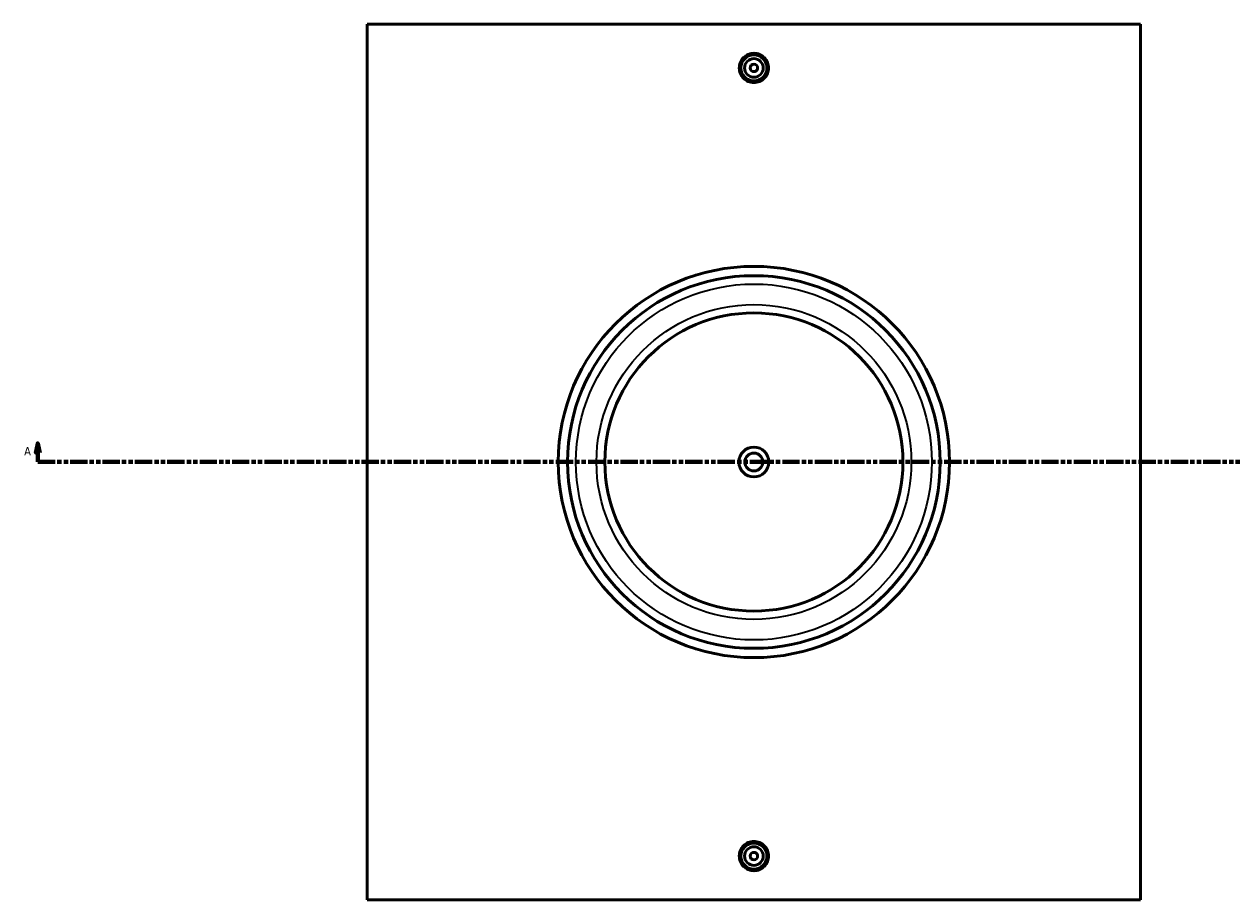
# Model space of a CAD drawing. Header units: millimetres. Extents: x -379 to 1736, y -430 to 2475.
# Tile 2 of 6: x 200 to 848, y 763 to 1233. Entities that reach past the tile are written whole.
import ezdxf

# ---------------------------------------------------------------- set-up
doc = ezdxf.new("R2010")
doc.units = ezdxf.units.MM
doc.linetypes.add('DOUBLE_DASH_CHAIN', pattern=[1.2403, 0.6614, -0.0827, 0.1654, -0.0827, 0.1654, -0.0827])
for name, color, linetype, lineweight in [('Section Line (ANSI)', 7, 'DOUBLE_DASH_CHAIN', 70), ('Visible (ANSI)', 7, 'Continuous', 50), ('Visible Narrow (ANSI)', 7, 'Continuous', 35)]:
    doc.layers.add(name, color=color, linetype=linetype, lineweight=lineweight)
doc.styles.add('Label Text (ANSI)', font='tahoma.ttf')

# ---------------------------------------------------------------- blocks, each defined once
blk = doc.blocks.new('2dTransSection0')
at = {"layer": 'Section Line (ANSI)', "linetype": 'Continuous'}
for p, q in [((207.17, 1008.35), (206.17, 1003.35)), ((207.17, 1003.35), (207.17, 1008.35)), ((208.17, 1003.35), (207.17, 1008.35)), ((1102.6, 1008.35), (1101.6, 1003.35)), ((1102.6, 1003.35), (1102.6, 1008.35)), ((1103.6, 1003.35), (1102.6, 1008.35)), ((206.17, 1003.35), (208.17, 1003.35)), ((207.17, 998.35), (207.17, 1003.35)), ((207.17, 998.35), (216.44, 998.35)), ((1093.33, 998.35), (1102.6, 998.35)), ((1101.6, 1003.35), (1103.6, 1003.35)), ((1102.6, 998.35), (1102.6, 1003.35))]:
    blk.add_line(p, q, dxfattribs=at)
at = {"layer": 'Section Line (ANSI)', "linetype": 'DOUBLE_DASH_CHAIN', "ltscale": 14.009244}
blk.add_line((207.17, 998.35), (1102.6, 998.35), dxfattribs=at)
at = {"layer": 'Section Line (ANSI)', "linetype": 'Continuous', "flags": 128}
for points in [[(208.17, 1003.35), (207.17, 1008.35), (206.17, 1003.35), (208.17, 1003.35)], [(1103.6, 1003.35), (1102.6, 1008.35), (1101.6, 1003.35), (1103.6, 1003.35)]]:
    blk.add_lwpolyline(points, dxfattribs=at)
at = {"layer": 'Section Line (ANSI)'}
for points in [[(208.17, 1003.35), (207.17, 1008.35), (206.17, 1003.35), (208.17, 1003.35)], [(1103.6, 1003.35), (1102.6, 1008.35), (1101.6, 1003.35), (1103.6, 1003.35)]]:
    blk.add_solid(points, dxfattribs=at)
at = {"layer": 'Section Line (ANSI)', "char_height": 4.57, "attachment_point": 7, "style": 'Label Text (ANSI)'}
for insert in [(199.81, 1001.85), (1106.07, 1001.85)]:
    blk.add_mtext('A', dxfattribs=dict(at, insert=insert))

msp = doc.modelspace()

# ---------------------------------------------------------------- linework, layer by layer
at = {"layer": 'Visible (ANSI)'}
for p, q in [((384.031, 763.348), (384.031, 1233.348)), ((799.031, 1233.348), (384.031, 1233.348)), ((799.031, 1233.348), (799.031, 763.348)), ((384.031, 763.348), (799.031, 763.348))]:
    msp.add_line(p, q, dxfattribs=at)
for centre, radius in [((591.531, 1209.848), 7), ((591.531, 1209.848), 5), ((591.531, 1209.848), 2), ((591.531, 998.348), 105), ((591.531, 998.348), 100), ((591.531, 998.348), 80), ((591.531, 998.348), 8), ((591.531, 998.348), 4.8), ((591.531, 786.848), 7), ((591.531, 786.848), 5), ((591.531, 786.848), 2)]:
    msp.add_circle(centre, radius, dxfattribs=at)
for points, knots in [([(599.377, 1209.848), (599.377, 1208.863), (599.18, 1207.813), (598.379, 1205.881), (597.774, 1204.999), (596.381, 1203.607), (595.499, 1203.004), (593.566, 1202.205), (592.516, 1202.008), (590.547, 1202.008), (589.496, 1202.205), (587.564, 1203.004), (586.681, 1203.607), (585.288, 1204.999), (584.684, 1205.881), (583.883, 1207.813), (583.686, 1208.863), (583.686, 1209.848), (583.686, 1210.833), (583.883, 1211.883), (584.684, 1213.815), (585.288, 1214.697), (586.681, 1216.089), (587.564, 1216.692), (589.496, 1217.491), (590.547, 1217.688), (592.516, 1217.688), (593.566, 1217.491), (595.499, 1216.692), (596.381, 1216.089), (597.774, 1214.697), (598.379, 1213.815), (599.18, 1211.883), (599.377, 1210.833), (599.377, 1209.848)], [2.3634648, 2.3634648, 2.3634648, 2.3634648, 2.6589227, 2.6589227, 2.9543806, 2.9543806, 3.2497889, 3.2497889, 3.5451972, 3.5451972, 3.8406055, 3.8406055, 4.1360138, 4.1360138, 4.4314717, 4.4314717, 4.7269296, 4.7269296, 4.7269296, 5.0223875, 5.0223875, 5.3178454, 5.3178454, 5.6132537, 5.6132537, 5.908662, 5.908662, 6.2040703, 6.2040703, 6.4994786, 6.4994786, 6.7949365, 6.7949365, 7.0903944, 7.0903944, 7.0903944, 7.0903944]), ([(599.377, 786.848), (599.377, 785.863), (599.18, 784.813), (598.379, 782.881), (597.774, 781.999), (596.381, 780.607), (595.499, 780.004), (593.566, 779.205), (592.516, 779.008), (590.547, 779.008), (589.496, 779.205), (587.564, 780.004), (586.681, 780.607), (585.288, 781.999), (584.684, 782.881), (583.883, 784.813), (583.686, 785.863), (583.686, 787.833), (583.883, 788.883), (584.684, 790.815), (585.288, 791.697), (586.681, 793.089), (587.564, 793.692), (589.496, 794.491), (590.547, 794.688), (592.516, 794.688), (593.566, 794.491), (595.499, 793.692), (596.381, 793.089), (597.774, 791.697), (598.379, 790.815), (599.18, 788.883), (599.377, 787.833), (599.377, 786.848)], [0, 0, 0, 0, 0.2954579, 0.2954579, 0.5909158, 0.5909158, 0.8863241, 0.8863241, 1.1817324, 1.1817324, 1.4771407, 1.4771407, 1.772549, 1.772549, 2.0680069, 2.0680069, 2.3634648, 2.3634648, 2.6589227, 2.6589227, 2.9543806, 2.9543806, 3.2497889, 3.2497889, 3.5451972, 3.5451972, 3.8406055, 3.8406055, 4.1360138, 4.1360138, 4.4314717, 4.4314717, 4.7269296, 4.7269296, 4.7269296, 4.7269296])]:
    msp.add_open_spline(points, degree=3, knots=knots, dxfattribs=at)
at = {"layer": 'Visible Narrow (ANSI)'}
for radius in [95.5, 84.5]:
    msp.add_circle((591.531, 998.348), radius, dxfattribs=at)

# ---------------------------------------------------------------- block references
at = {"layer": 'Section Line (ANSI)'}
msp.add_blockref('2dTransSection0', (0, 0), dxfattribs=at)

doc.saveas('drawing.dxf')
